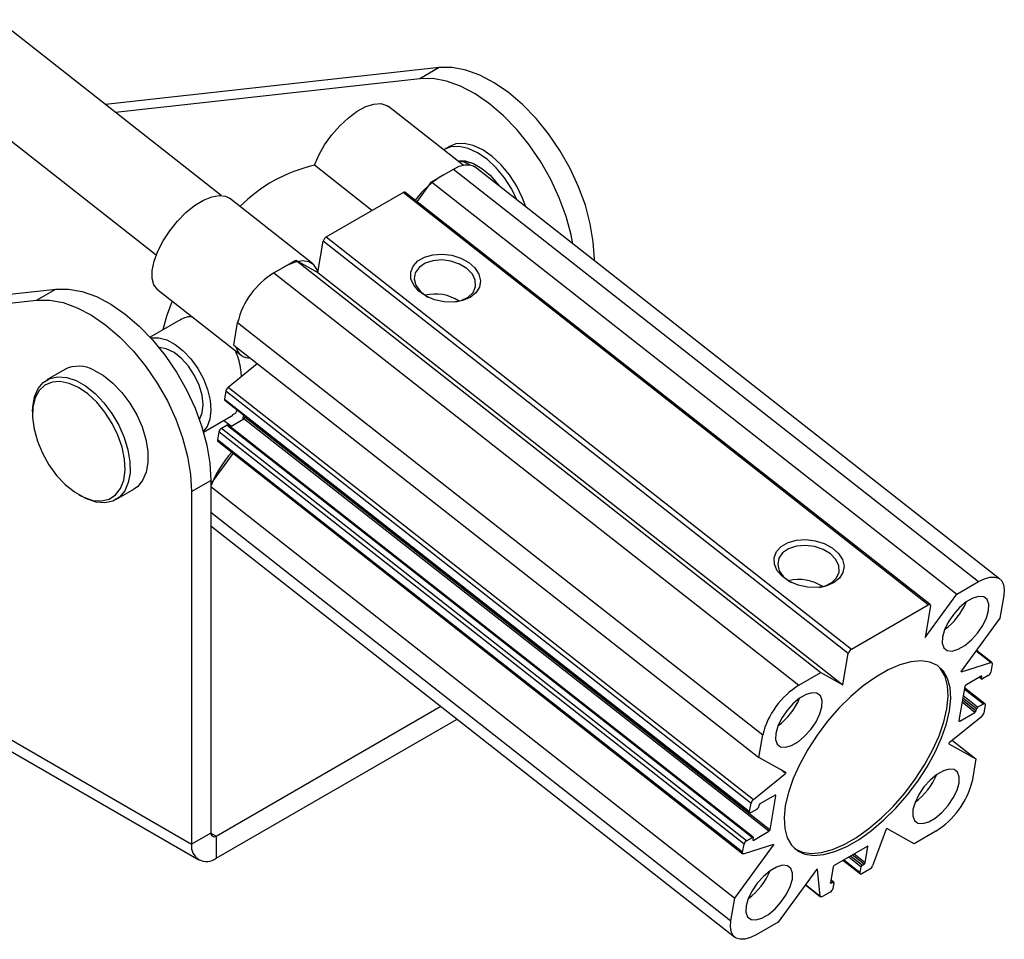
# Model space of a CAD drawing. Extents: x 66 to 783, y 44 to 563.
# Tile 12 of 12: x 647 to 783, y 374 to 501. Entities that reach past the tile are written whole.
import ezdxf

# ---------------------------------------------------------------- set-up
doc = ezdxf.new("R2010")
doc.units = 0
doc.header["$LTSCALE"] = 2
doc.layers.get('0').update_dxf_attribs({"linetype": 'CONTINUOUS'})

msp = doc.modelspace()

# ---------------------------------------------------------------- linework, layer by layer
at = {"color": 7, "linetype": 'CONTINUOUS'}
for p, q in [((674.768862, 476.787573), (643.928488, 500.994418)), ((704.805005, 494.398686), (658.820565, 489.305514)), ((704.805005, 494.398686), (702.153355, 492.867921)), ((702.153355, 492.867921), (660.201738, 488.22142)), ((636.519337, 491.554902), (665.786235, 468.583088)), ((708.097111, 480.959671), (697.801584, 489.04071)), ((706.202513, 483.526158), (705.495405, 483.117953)), ((695.525155, 474.70724), (687.593392, 480.93294)), ((782.09289, 423.923017), (709.714328, 480.733505)), ((703.753167, 478.66615), (706.760525, 480.402261)), ((706.760525, 480.402261), (779.139077, 423.591781)), ((701.748205, 475.920661), (703.753167, 478.66615)), ((703.753167, 478.66615), (776.131718, 421.85567)), ((687.364415, 467.373177), (675.881274, 476.386384)), ((689.233004, 471.074867), (699.839606, 477.197928)), ((772.218157, 420.387447), (699.839606, 477.197928)), ((772.464315, 420.415046), (700.085753, 477.225532)), ((689.233004, 471.074867), (761.611556, 414.264387)), ((688.07276, 466.155332), (688.816884, 470.505055)), ((761.195446, 413.694569), (688.816884, 470.505055)), ((682.011788, 466.115119), (685.019147, 467.851231)), ((685.019147, 467.851231), (757.397698, 411.040751)), ((685.019147, 467.851231), (688.07276, 466.155332)), ((726.185954, 467.8048), (726.185954, 468.026444)), ((682.011788, 466.115119), (754.390339, 409.304639)), ((688.07276, 466.155332), (760.451311, 409.344854)), ((572.525067, 455.088574), (651.948771, 463.885432)), ((649.297121, 462.354666), (651.948771, 463.885432)), ((666.00241, 463.800358), (677.485551, 454.787153)), ((569.873417, 453.557809), (649.297121, 462.354666)), ((668.865306, 459.516114), (664.955085, 457.258792)), ((676.486208, 456.16661), (677.018376, 459.277379)), ((677.018376, 459.277379), (749.396937, 402.466893)), ((676.486208, 456.16661), (748.864759, 399.35613)), ((675.728754, 450.358533), (679.728691, 453.62156)), ((653.188034, 452.804027), (650.71316, 451.375313)), ((675.40628, 449.854005), (675.213416, 448.726642)), ((675.40628, 449.854005), (747.784831, 393.043525)), ((675.728754, 450.358533), (748.107316, 393.548047)), ((675.213416, 448.726642), (747.591967, 391.916161)), ((675.249287, 448.575272), (747.627838, 391.764792)), ((568.147586, 446.600933), (670.67807, 387.411345)), ((648.740082, 447.01434), (648.740084, 446.606136)), ((672.311494, 444.18552), (676.37539, 446.531556)), ((677.802057, 445.952804), (677.814997, 446.561426)), ((676.11329, 444.977897), (675.083811, 445.785942)), ((748.066964, 388.35425), (675.688403, 445.164736)), ((676.005626, 444.915747), (677.868039, 445.990895)), ((750.24659, 389.180415), (677.868039, 445.990895)), ((678.034485, 446.21882), (678.060173, 446.368985)), ((678.034485, 446.21882), (750.413036, 389.40834)), ((569.131538, 444.426171), (671.662022, 385.236583)), ((674.443877, 444.22841), (674.251013, 443.101046)), ((746.822439, 387.417924), (674.443877, 444.22841)), ((675.589953, 445.153689), (674.77678, 444.684254)), ((747.155331, 387.873774), (674.77678, 444.684254)), ((675.589953, 445.153689), (747.968504, 388.343209)), ((746.629575, 386.29056), (674.251013, 443.101046)), ((674.295852, 442.911835), (746.674414, 386.101349)), ((673.32972, 437.00566), (676.423354, 441.241942)), ((670.67807, 435.982425), (673.32972, 437.51319)), ((673.32972, 437.51319), (673.32972, 388.94211)), ((660.237389, 434.877079), (662.712263, 436.305794)), ((670.67807, 435.982425), (670.67807, 387.411345)), ((673.329725, 436.663925), (745.549646, 379.977956)), ((655.120685, 435.553413), (655.474179, 435.349277)), ((656.20696, 434.972282), (655.474179, 435.349277)), ((673.329724, 431.287251), (745.555535, 374.596657)), ((776.131718, 421.85567), (779.139077, 423.591781)), ((771.76502, 415.876119), (776.131718, 421.85567)), ((782.630956, 421.652483), (782.098778, 418.54172)), ((761.611556, 414.264387), (772.218157, 420.387447)), ((772.509154, 420.225834), (771.76502, 415.876119)), ((782.098778, 418.54172), (776.75977, 411.230728)), ((780.974011, 412.418327), (778.846512, 414.088217)), ((760.451311, 409.344854), (761.195446, 413.694569)), ((776.779267, 411.158867), (780.81724, 412.431084)), ((781.01885, 412.229116), (780.825986, 411.101752)), ((754.390339, 409.304639), (757.397698, 411.040751)), ((757.397698, 411.040751), (760.451311, 409.344854)), ((779.487798, 410.543462), (777.401833, 409.33926)), ((779.264241, 410.414412), (779.581459, 410.165425)), ((779.563524, 410.24111), (779.604196, 410.478819)), ((780.493093, 410.645901), (779.679921, 410.176467)), ((777.235388, 409.111335), (776.434566, 404.43025)), ((780.020587, 406.754884), (777.209698, 408.961172)), ((674.036828, 388.533773), (705.015105, 406.417151)), ((778.803374, 405.797734), (778.844046, 406.035442)), ((779.010492, 406.263367), (779.823664, 406.732802)), ((780.056458, 406.603515), (779.863594, 405.476151)), ((674.036828, 385.471745), (707.262968, 404.652787)), ((779.541107, 404.971628), (775.101158, 401.349645)), ((776.550962, 404.365606), (778.636927, 405.569808)), ((748.864759, 399.35613), (749.396937, 402.466893)), ((775.050114, 401.237061), (778.783665, 399.163546)), ((775.541182, 401.708597), (778.783665, 399.163546)), ((752.598309, 397.282614), (748.864759, 399.35613)), ((778.783665, 399.163546), (778.251488, 396.052784)), ((748.107316, 393.548047), (752.547267, 397.170031)), ((752.547267, 397.170031), (751.933282, 397.651953)), ((751.097461, 394.154069), (749.011496, 392.949867)), ((750.413036, 389.40834), (751.213858, 394.089425)), ((747.591967, 391.916161), (747.784831, 393.043525)), ((748.637933, 392.256309), (747.82476, 391.786874)), ((748.845051, 392.721942), (748.804379, 392.484234)), ((770.250726, 387.478925), (766.517175, 389.552441)), ((673.32972, 388.94211), (670.67807, 387.411345)), ((674.036828, 388.533773), (674.036828, 385.471745)), ((747.155331, 387.873774), (747.968504, 388.343209)), ((748.084901, 388.278565), (748.044229, 388.040857)), ((748.160625, 387.976213), (750.24659, 389.180415)), ((766.421772, 389.464495), (764.535837, 384.424078)), ((773.258084, 389.215037), (770.250726, 387.478925)), ((745.549646, 379.977956), (750.888654, 387.288947)), ((746.629575, 386.29056), (746.822439, 387.417924)), ((750.869158, 387.360809), (746.831183, 386.088591)), ((750.888654, 387.288947), (750.817742, 387.344607)), ((763.784603, 387.107965), (759.25912, 384.495459)), ((763.531878, 384.885629), (763.901, 387.04332)), ((759.092674, 384.267533), (758.723552, 382.109841)), ((760.460431, 385.188954), (762.861147, 383.304612)), ((762.825276, 383.45598), (762.969176, 384.297113)), ((763.135622, 384.525037), (763.365432, 384.657703)), ((756.855715, 383.974999), (751.516706, 376.664006)), ((757.324339, 380.260969), (756.938621, 383.989988)), ((764.147959, 383.955873), (763.058069, 383.326693)), ((755.273138, 381.807905), (757.373326, 380.159454)), ((759.168219, 382.188904), (758.788118, 382.48725)), ((758.839948, 382.045197), (759.069758, 382.177864)), ((759.186155, 382.113221), (759.042255, 381.272088)), ((758.709363, 380.816238), (757.619473, 380.187058)), ((745.017469, 376.867193), (745.549646, 379.977956)), ((751.516706, 376.664006), (748.509347, 374.927894))]:
    msp.add_line(p, q, dxfattribs=at)
at = {"color": 8, "linetype": 'CONTINUOUS'}
for p, q in [((726.185954, 468.026444), (726.023241, 467.932512)), ((673.329725, 433.135453), (745.017469, 376.867193)), ((780.81724, 412.431084), (778.795319, 414.018105)), ((779.309474, 410.440518), (779.563524, 410.24111)), ((779.604196, 410.478819), (779.50848, 410.553946)), ((777.183048, 408.80544), (779.823664, 406.732802)), ((776.921243, 407.275034), (778.803374, 405.797734)), ((778.844046, 406.035442), (776.961905, 407.512748)), ((779.010492, 406.263367), (777.015987, 407.828869)), ((778.636927, 405.569808), (776.86716, 406.958912)), ((776.438599, 404.453801), (776.550962, 404.365606)), ((751.213858, 394.089425), (751.118142, 394.164553)), ((673.32972, 388.941978), (674.036828, 388.533773)), ((748.048262, 388.064409), (748.160625, 387.976213)), ((763.901, 387.04332), (763.805284, 387.118448)), ((761.251281, 385.645502), (762.969176, 384.297113)), ((761.514507, 385.797463), (763.135622, 384.525037)), ((763.365432, 384.657703), (761.744316, 385.930129)), ((762.007553, 386.082083), (763.531878, 384.885629)), ((762.825276, 383.45598), (760.550885, 385.241169)), ((755.302418, 381.84799), (757.324339, 380.260969)), ((758.727585, 382.133393), (758.839948, 382.045197)), ((759.069758, 382.177864), (758.774793, 382.409383))]:
    msp.add_line(p, q, dxfattribs=at)
at = {"color": 7, "linetype": 'CONTINUOUS', "flags": 128}
for points in [[(726.185954, 468.026444), (726.046511, 470.394578), (725.630943, 472.877005), (724.947437, 475.424773), (724.00947, 477.987644), (722.835543, 480.515075), (721.448806, 482.957228), (719.876602, 485.26594), (718.14993, 487.395692), (716.302855, 489.304475), (714.371792, 490.95465), (712.39482, 492.313683), (710.410926, 493.354768), (708.459237, 494.057374), (706.578228, 494.407652), (704.805005, 494.398686)], [(723.213819, 470.137652), (722.979293, 471.34624), (722.295787, 473.894007), (721.357819, 476.456879), (720.183892, 478.98431), (718.797156, 481.426463), (717.224952, 483.735175), (715.49828, 485.864926), (713.651205, 487.773709), (711.720141, 489.423885), (709.74317, 490.782917), (707.759275, 491.824003), (705.807586, 492.526609), (703.926578, 492.876887), (702.153355, 492.867921)], [(687.593392, 480.93294), (688.193577, 482.331801), (689.003083, 483.749305), (689.985608, 485.121904), (691.097102, 486.388055), (692.287731, 487.490992), (693.504115, 488.381261), (694.69172, 489.018949), (695.79729, 489.375472), (696.771271, 489.434833), (697.569982, 489.194382), (697.801584, 489.04071)], [(715.52184, 476.175141), (714.790539, 477.649132), (713.793914, 479.201565), (712.648352, 480.590379), (711.400031, 481.759588), (710.099274, 482.662059), (708.798511, 483.261413), (707.55019, 483.533485), (706.404628, 483.467309), (705.495405, 483.117953)], [(716.741369, 475.217927), (716.305139, 476.403879), (715.497647, 478.057337), (714.501022, 479.60977), (713.35546, 480.998584), (712.107139, 482.167793), (710.806382, 483.070264), (709.505619, 483.669618), (708.257298, 483.94169), (707.111736, 483.875514), (706.202513, 483.526158)], [(706.760525, 480.402261), (707.573799, 480.795757), (708.326963, 481.005484), (708.991085, 481.023376), (709.540625, 480.848761), (709.714328, 480.733505)], [(707.313235, 481.57494), (707.346268, 481.578809), (708.395003, 481.529194), (709.522315, 481.162873), (710.676227, 480.496733), (711.803539, 479.561488), (712.852279, 478.400256), (713.099629, 478.076354)], [(707.634107, 481.502832), (708.452973, 481.478254), (709.218228, 481.290319)], [(666.00241, 463.800358), (665.969167, 463.827117), (665.474973, 464.467489), (665.225891, 465.360093), (665.233084, 466.464911), (665.496225, 467.732413), (666.003522, 469.105767), (666.732228, 470.523403), (667.649672, 471.921755), (668.714719, 473.23813), (669.879615, 474.413516), (671.092143, 475.395204), (672.297925, 476.139188), (673.442911, 476.612109), (674.475763, 476.79276), (675.350171, 476.673046), (675.881274, 476.386384)], [(709.056558, 462.73934), (708.003104, 462.302183), (706.776716, 462.094508), (705.468358, 462.131712), (704.175065, 462.411036), (702.992752, 462.911768), (702.009115, 463.596762), (701.297087, 464.415228), (700.909496, 465.306454), (700.875074, 466.204344), (701.196381, 467.042309), (701.849582, 467.758198), (702.786237, 468.298917), (703.936876, 468.624363), (705.21616, 468.7104), (706.529215, 468.550649), (707.77865, 468.156955), (708.871813, 467.558514), (709.727612, 466.79972), (710.282592, 465.936837), (710.495585, 465.033868), (710.350796, 464.15778), (709.858965, 463.373548), (709.056558, 462.73934)], [(688.076617, 466.177888), (687.958837, 466.554016), (687.510067, 467.245133), (686.833312, 467.659842), (685.958899, 467.77956), (684.926047, 467.598906), (683.78106, 467.125988), (683.426002, 466.931527)], [(708.627306, 466.719704), (707.614174, 467.331639), (706.421954, 467.733857), (705.156594, 467.890615), (703.930521, 467.787987), (702.852684, 467.435087), (702.01885, 466.863273), (701.503099, 466.12336), (701.35127, 465.281084), (701.576852, 464.411289), (702.159796, 463.591259), (703.048315, 462.893855), (703.239654, 462.783794)], [(707.096534, 462.123979), (707.830869, 462.301373), (708.797497, 462.768955), (709.479913, 463.432227), (709.817467, 464.232262), (709.780183, 465.097961), (709.37135, 465.952419), (708.627306, 466.719704)], [(651.948771, 463.885432), (653.721995, 463.894398), (655.603003, 463.54412), (657.554692, 462.841514), (659.538586, 461.800428), (661.515558, 460.441396), (663.446621, 458.791221), (665.293697, 456.882437), (667.020369, 454.752686), (668.592572, 452.443974), (669.979309, 450.001821), (671.153236, 447.47439), (672.091203, 444.911519), (672.774709, 442.363751), (673.190277, 439.881324), (673.32972, 437.51319)], [(649.297121, 462.354666), (651.070344, 462.363633), (652.951353, 462.013355), (654.903042, 461.310748), (656.886936, 460.269663), (658.863908, 458.910631), (660.794971, 457.260455), (662.642046, 455.351672), (664.368718, 453.22192), (665.940922, 450.913208), (667.327659, 448.471056), (668.501585, 445.943624), (669.439553, 443.380753), (670.123059, 440.832985), (670.538627, 438.350559), (670.67807, 435.982425)], [(665.04686, 457.15802), (665.118214, 457.171819), (666.139553, 457.184415), (667.249122, 456.878462), (668.395037, 456.268266), (669.523714, 455.382358), (670.582379, 454.262163), (671.521527, 452.960062), (672.297261, 451.53693), (672.873282, 450.059327), (673.222669, 448.596336), (673.329089, 447.216359), (673.18756, 445.983932), (672.804709, 444.956674), (672.287925, 444.266491)], [(671.761753, 445.89231), (671.765736, 445.898575), (672.146723, 446.825202), (672.268822, 447.974671), (672.124353, 449.274763), (671.722399, 450.643787), (671.088205, 451.995725), (670.261631, 453.245625), (669.294619, 454.314949), (668.247913, 455.136517), (667.187293, 455.658699), (666.179393, 455.84869), (666.169241, 455.848861)], [(657.218463, 452.708824), (658.538718, 451.962934), (659.836351, 450.932359), (661.061497, 449.656705), (662.167083, 448.184986), (663.110614, 446.573766), (663.855823, 444.884968), (664.374081, 443.183484), (664.645475, 441.534701), (664.659573, 440.001983), (664.415828, 438.644233), (663.923616, 437.513625), (663.20184, 436.653612), (662.712263, 436.305794)], [(648.740082, 447.01434), (648.765849, 447.679122), (649.00959, 449.036875), (649.501807, 450.16748), (650.223582, 451.027493), (651.147173, 451.583866), (652.237095, 451.815213), (653.451457, 451.712646), (654.74359, 451.28011), (656.063845, 450.53422), (657.361478, 449.503645), (658.586624, 448.227991), (659.692209, 446.756272), (660.63574, 445.145052), (661.380949, 443.456254), (661.899208, 441.75477), (662.170602, 440.105987), (662.1847, 438.573269), (661.940954, 437.215519), (661.448742, 436.084911), (660.726967, 435.224898), (659.803371, 434.668527), (658.713454, 434.437179), (657.499093, 434.539745), (656.20696, 434.972282), (656.20696, 434.972282)], [(655.814997, 435.19621), (657.077816, 434.77831), (658.260552, 434.693818), (659.314792, 434.946188), (660.197358, 435.525098), (660.872129, 436.406841), (661.311478, 437.555318), (661.497419, 438.923511), (661.422335, 440.45541), (661.089301, 442.088295), (660.511963, 443.75531), (659.713944, 445.388217), (658.727918, 446.920161), (657.594252, 448.288424), (656.35936, 449.436988), (655.073802, 450.318831), (653.790204, 450.897854), (652.561118, 451.150346), (651.436866, 451.065972), (650.463469, 450.648187), (649.680786, 449.914095), (649.120855, 448.893748), (648.806597, 447.628924), (648.750879, 446.171402), (648.955987, 444.580852), (649.413523, 442.922391), (650.104752, 441.263918), (651.001374, 439.673334), (652.066688, 438.21575), (653.257073, 436.950847), (654.523796, 435.930407), (655.814997, 435.19621)], [(759.164788, 423.409006), (758.111334, 422.971847), (756.884946, 422.764174), (755.576588, 422.801378), (754.283295, 423.080704), (753.100982, 423.581435), (752.117345, 424.26643), (751.405317, 425.084896), (751.017726, 425.97612), (750.983304, 426.874011), (751.304611, 427.711973), (751.957812, 428.427864), (752.894467, 428.968583), (754.045106, 429.294028), (755.32439, 429.380067), (756.637445, 429.220315), (757.88688, 428.826623), (758.980044, 428.228181), (759.835842, 427.469387), (760.390822, 426.606504), (760.603815, 425.703534), (760.459026, 424.827446), (759.967195, 424.043213), (759.164788, 423.409006)], [(758.735536, 427.389372), (757.722404, 428.001307), (756.530184, 428.403525), (755.264824, 428.560283), (754.038751, 428.457653), (752.960914, 428.104753), (752.12708, 427.532939), (751.611329, 426.793025), (751.459501, 425.95075), (751.685082, 425.080955), (752.268026, 424.260925), (753.156545, 423.563521), (753.347884, 423.45346)], [(757.204764, 422.793645), (757.939099, 422.97104), (758.905727, 423.438622), (759.588143, 424.101893), (759.925697, 424.901926), (759.888403, 425.767632), (759.47958, 426.622085), (758.735536, 427.389372)], [(779.139077, 423.591781), (779.95235, 423.985275), (780.705514, 424.195003), (781.369637, 424.212897), (781.919187, 424.038274), (782.333037, 423.677849), (782.595309, 423.145461), (782.695895, 422.461583), (782.630956, 421.652483)], [(780.529995, 419.615651), (780.559743, 420.468532), (780.329293, 421.103503), (779.857314, 421.469123), (779.182047, 421.535771), (778.358207, 421.298039), (777.452521, 420.775197), (776.538361, 420.009604), (775.689806, 419.063271), (774.975588, 418.012875), (774.453567, 416.943511), (774.166034, 415.941814), (774.136296, 415.088927), (774.366745, 414.453956), (774.838724, 414.088336), (775.513982, 414.021695), (776.337832, 414.259421), (777.243518, 414.782263), (778.157667, 415.547862), (779.006232, 416.494187), (779.72045, 417.544584), (780.242472, 418.613947), (780.529995, 419.615651)], [(772.218157, 420.387447), (772.285931, 420.420238), (772.348694, 420.437716), (772.404044, 420.439202), (772.449834, 420.424653), (772.48433, 420.394614), (772.506181, 420.350251), (772.514562, 420.293261), (772.509154, 420.225834)], [(775.137915, 405.791106), (775.309939, 407.462356), (775.225398, 408.950373), (774.886163, 410.221925), (774.299829, 411.248599), (773.479475, 412.007469), (772.443449, 412.481572), (771.214887, 412.660322), (769.821218, 412.539734), (768.293596, 412.122489), (766.666125, 411.41792), (764.975176, 410.441756), (763.258522, 409.215803), (761.554494, 407.767456), (759.901179, 406.129057), (758.335485, 404.337218), (756.892405, 402.431956), (755.604179, 400.45583), (754.499565, 398.452992), (753.603254, 396.468175), (752.935252, 394.545724), (752.510499, 392.728576), (752.338484, 391.057319), (752.423026, 389.569302), (752.762261, 388.297751), (753.348595, 387.271077), (754.168938, 386.512213), (755.204975, 386.038103), (756.433537, 385.859354), (757.827206, 385.979942), (759.354828, 386.397186), (760.982299, 387.101756), (762.673248, 388.07792), (764.389902, 389.303872), (766.09393, 390.75222), (767.747245, 392.390619), (769.312939, 394.182457), (770.756009, 396.087725), (772.044245, 398.063846), (773.14886, 400.066684), (774.04517, 402.0515), (774.713171, 403.973951), (775.137915, 405.791106)], [(774.789951, 406.064228), (774.961975, 407.735478), (774.877423, 409.223501), (774.538188, 410.495053), (773.951854, 411.521726), (773.52475, 411.976886)], [(780.81724, 412.431084), (780.868202, 412.442356), (780.913739, 412.442484), (780.952649, 412.431454), (780.983878, 412.409567), (781.006594, 412.37741), (781.020201, 412.335836), (781.024316, 412.285963), (781.01885, 412.229116)], [(779.604196, 410.478819), (779.606356, 410.50579), (779.603008, 410.528584), (779.59426, 410.546334), (779.580465, 410.558347), (779.562143, 410.56417), (779.540012, 410.563571), (779.514904, 410.556581), (779.487798, 410.543462)], [(779.679921, 410.176467), (779.652815, 410.163348), (779.627707, 410.156357), (779.605566, 410.155764), (779.587254, 410.161581), (779.573459, 410.173595), (779.564711, 410.191345), (779.561363, 410.214138), (779.563524, 410.24111)], [(757.549024, 406.349019), (757.578773, 407.2019), (757.348323, 407.836871), (756.876344, 408.202491), (756.201076, 408.269139), (755.377236, 408.031407), (754.471551, 407.508565), (753.557391, 406.742972), (752.708835, 405.796639), (751.994617, 404.746243), (751.472597, 403.67688), (751.185063, 402.675183), (751.155326, 401.822296), (751.385775, 401.187324), (751.857753, 400.821704), (752.533012, 400.755063), (753.356861, 400.99279), (754.262547, 401.515631), (755.176697, 402.28123), (756.025262, 403.227556), (756.73948, 404.277952), (757.261502, 405.347316), (757.549024, 406.349019)], [(753.775702, 386.815915), (753.820974, 386.785334), (754.857, 386.311231), (756.085562, 386.132482), (757.479231, 386.253069), (759.006853, 386.670314), (760.634324, 387.374883), (762.325273, 388.351047), (764.041927, 389.577001), (765.745955, 391.025347), (767.39927, 392.663747), (768.964964, 394.455585), (770.408045, 396.360847), (771.69627, 398.336974), (772.800885, 400.339811), (773.697195, 402.324629), (774.365196, 404.247079), (774.789951, 406.064228)], [(779.823664, 406.732802), (779.877886, 406.759033), (779.928089, 406.773019), (779.972363, 406.774212), (780.009007, 406.762566), (780.036596, 406.738539), (780.054073, 406.703051), (780.060779, 406.657458), (780.056458, 406.603515)], [(776.434566, 404.43025), (776.432405, 404.403278), (776.435753, 404.380484), (776.444502, 404.362735), (776.458296, 404.350721), (776.476607, 404.344904), (776.49875, 404.345498), (776.523858, 404.352488), (776.550962, 404.365606)], [(776.463351, 395.844499), (776.493099, 396.697381), (776.262649, 397.332351), (775.79067, 397.697971), (775.115413, 397.764612), (774.291563, 397.526886), (773.385877, 397.004044), (772.471728, 396.238445), (771.623162, 395.29212), (770.908944, 394.241723), (770.386923, 393.17236), (770.099389, 392.170662), (770.069652, 391.317774), (770.300101, 390.682803), (770.77208, 390.317183), (771.447338, 390.250543), (772.271188, 390.488269), (773.176874, 391.011111), (774.091023, 391.77671), (774.939588, 392.723035), (775.653806, 393.773431), (776.175828, 394.842795), (776.463351, 395.844499)], [(751.213858, 394.089425), (751.216019, 394.116398), (751.212671, 394.139191), (751.203923, 394.156941), (751.190128, 394.168955), (751.171806, 394.174778), (751.149674, 394.174178), (751.124567, 394.167188), (751.097461, 394.154069)], [(747.82476, 391.786874), (747.770539, 391.760642), (747.720336, 391.746657), (747.67606, 391.745463), (747.639416, 391.757109), (747.611827, 391.781136), (747.594341, 391.816631), (747.587644, 391.862217), (747.591967, 391.916161)], [(747.968504, 388.343209), (747.995608, 388.356328), (748.020716, 388.363318), (748.042859, 388.363912), (748.061171, 388.358095), (748.074964, 388.346081), (748.083714, 388.328331), (748.087062, 388.305538), (748.084901, 388.278565)], [(748.044229, 388.040857), (748.042067, 388.013885), (748.045416, 387.991091), (748.054165, 387.973342), (748.067959, 387.961328), (748.08627, 387.955511), (748.108413, 387.956105), (748.13352, 387.963094), (748.160625, 387.976213)], [(763.901, 387.04332), (763.903172, 387.070286), (763.899813, 387.093086), (763.891074, 387.110829), (763.87728, 387.122844), (763.858958, 387.128666), (763.836826, 387.128066), (763.811719, 387.121077), (763.784603, 387.107965)], [(746.831183, 386.088591), (746.780221, 386.077319), (746.734685, 386.077192), (746.695776, 386.088222), (746.664545, 386.110109), (746.641829, 386.142265), (746.628224, 386.18384), (746.624097, 386.233718), (746.629575, 386.29056)], [(753.48238, 382.577867), (753.512128, 383.430749), (753.281679, 384.065719), (752.8097, 384.431339), (752.134442, 384.49798), (751.310592, 384.260254), (750.404907, 383.737413), (749.490757, 382.971813), (748.642191, 382.025487), (747.927973, 380.975091), (747.405953, 379.905729), (747.118419, 378.904031), (747.088682, 378.051143), (747.31913, 377.416171), (747.791109, 377.050551), (748.466368, 376.983911), (749.290217, 377.221638), (750.195903, 377.744479), (751.110052, 378.510078), (751.958618, 379.456403), (752.672836, 380.5068), (753.194858, 381.576163), (753.48238, 382.577867)], [(763.058069, 383.326693), (763.003848, 383.300461), (762.953644, 383.286476), (762.90936, 383.285289), (762.872726, 383.296929), (762.845137, 383.320957), (762.82765, 383.35645), (762.820943, 383.402042), (762.825276, 383.45598)], [(758.839948, 382.045197), (758.812843, 382.032079), (758.787736, 382.02509), (758.765594, 382.024495), (758.747282, 382.030312), (758.733477, 382.042331), (758.724739, 382.060076), (758.721391, 382.08287), (758.723552, 382.109841)], [(759.069758, 382.177864), (759.096863, 382.190983), (759.12197, 382.197973), (759.144113, 382.198566), (759.162424, 382.192749), (759.176219, 382.180735), (759.184968, 382.162985), (759.188316, 382.140193), (759.186155, 382.113221)], [(757.619473, 380.187058), (757.562713, 380.158698), (757.509146, 380.140861), (757.460196, 380.134028), (757.417172, 380.138382), (757.381226, 380.153804), (757.353311, 380.179886), (757.334176, 380.215929), (757.324339, 380.260969)], [(748.509347, 374.927894), (747.696073, 374.534399), (746.942911, 374.324673), (746.278787, 374.306778), (745.729238, 374.481402), (745.315386, 374.841826), (745.053116, 375.374214), (744.95253, 376.058093), (745.017469, 376.867193)]]:
    msp.add_lwpolyline(points, dxfattribs=at)
at = {"color": 7, "linetype": 'CONTINUOUS'}
for centre, radius, start, end in [((692.158567, 460.595485), 20.843534, 102.65154685, 135.33841337), ((706.64512, 476.380826), 5.214346, 62.78604735, 82.25182693), ((712.557164, 467.645875), 13.948457, 121.12882923, 142.54749987), ((699.983831, 477.023123), 0.226622, 63.272628, 129.52496302), ((689.714614, 470.286311), 0.923996, 121.41445227, 166.30592675), ((687.790364, 456.65304), 11.087059, 121.4127821, 166.307975), ((704.275284, 457.235025), 5.967533, 56.6611835, 103.92309624), ((690.209958, 452.755217), 24.13299, 156.90078039, 166.77595175), ((678.700828, 456.335463), 1.957084, 191.9161359, 271.82657926), ((655.113432, 448.954051), 4.304588, 60.72379199, 116.5699412), ((676.304625, 449.635137), 0.924623, 128.52213277, 166.30755718), ((675.356667, 448.680654), 0.150452, 162.20176392, 224.46177043), ((675.647641, 445.083794), 0.090626, 63.27027649, 129.53444644), ((677.675443, 446.306279), 0.36954, 301.41124587, 346.30998332), ((675.161986, 444.053457), 0.739113, 121.41101142, 166.30776204), ((674.425527, 443.042483), 0.184077, 161.44941254, 225.21443979), ((687.891488, 431.026806), 15.640945, 138.37180439, 158.5917131), ((754.383512, 417.904687), 5.967538, 56.66118616, 103.92305767), ((769.165136, 424.201544), 8.96486, 306.2341707, 337.50846648), ((762.09309, 413.475904), 0.923894, 121.41285739, 166.30948622), ((770.512756, 409.497251), 6.483064, 14.85069113, 15.50874436), ((780.107852, 411.276705), 0.739138, 301.41297313, 346.30818805), ((760.16895, 399.842553), 11.087083, 121.41291872, 166.3080021), ((777.59443, 409.023877), 0.36954, 121.41128246, 166.31003777), ((746.184164, 410.934914), 8.964862, 306.23417449, 337.50846269), ((779.203086, 405.947985), 0.369538, 121.41111133, 166.3102089), ((778.444326, 405.885197), 0.369548, 301.41150948, 346.30956094), ((778.96536, 405.694968), 0.924502, 308.51827619, 346.30895378), ((744.719224, 415.056565), 33.330791, 335.50481716, 335.71731044), ((780.401382, 384.609432), 30.555203, 155.4955775, 155.72737105), ((765.098497, 400.430388), 8.964853, 306.23415921, 337.50847796), ((767.479478, 398.677121), 11.08708, 301.41290295, 346.30800954), ((748.683063, 392.824709), 0.924501, 128.51835527, 166.30898912), ((748.445338, 392.571692), 0.369539, 301.41120352, 346.31007119), ((749.204093, 392.634484), 0.36954, 121.41128246, 166.31003777), ((742.999379, 414.968461), 34.627457, 312.56382006, 312.7785163), ((673.760796, 388.872185), 0.436711, 170.78620435, 309.2030439), ((750.053995, 389.495797), 0.369539, 301.41116637, 346.31015386), ((672.725674, 387.079191), 2.07437, 170.78596332, 309.20328493), ((747.540514, 387.243014), 0.73907, 121.41092869, 166.31036878), ((756.976876, 388.979213), 6.3185, 194.84098849, 195.51618434), ((759.451823, 384.179996), 0.369664, 121.41912518, 166.30222364), ((763.328219, 384.209652), 0.369542, 121.41130711, 166.30970875), ((763.172831, 384.97309), 0.369546, 301.41157529, 346.30977353), ((763.634045, 384.776387), 0.968169, 302.06020914, 338.66057301), ((742.117525, 387.163758), 8.964856, 306.234163, 337.50847417), ((755.215023, 393.286487), 9.454928, 279.99298871, 280.50353733), ((758.32412, 381.447044), 0.73914, 301.4130992, 346.30808315)]:
    msp.add_arc(centre, radius, start, end, dxfattribs=at)
for points, knots in [([(670.779883, 460.05048), (670.720975, 460.057112), (670.012842, 460.136827), (669.415913, 459.809219), (668.868641, 459.508864)], [0, 0, 0, 0, 0.0831888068, 1, 1, 1, 1]), ([(677.535939, 451.832769), (677.531594, 451.951891), (677.49979, 452.823828), (677.25058, 454.145507), (676.785081, 455.15751), (676.655901, 455.438351)], [0, 0, 0, 0, 0.1025944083, 0.7509613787, 1, 1, 1, 1]), ([(676.322453, 446.625302), (676.480702, 446.664315), (676.745373, 446.729565), (676.883672, 447.099881), (676.93928, 447.248782)], [0, 0, 0, 0, 0.5979064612, 1, 1, 1, 1])]:
    msp.add_open_spline(points, degree=3, knots=knots, dxfattribs=at)

doc.saveas('drawing.dxf')
